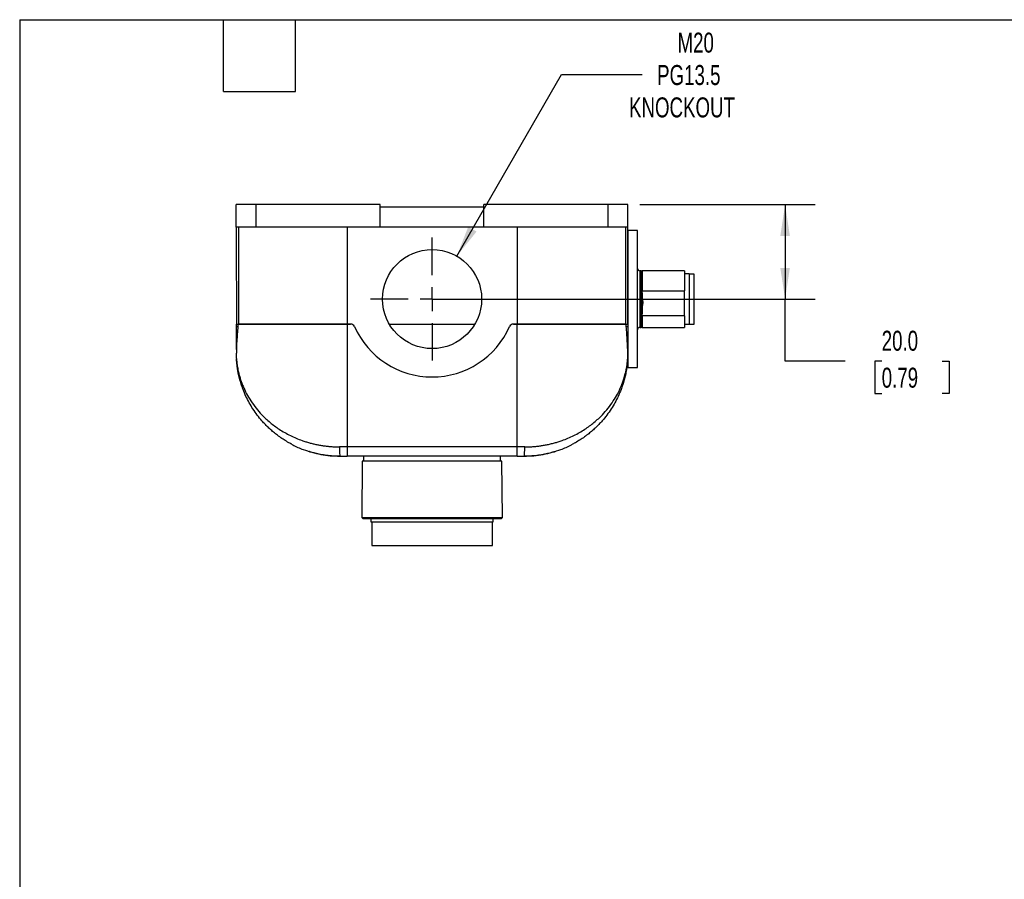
# Model space of a CAD drawing. Header units: millimetres. Extents: x 13 to 546, y 13 to 419.
# Tile 7 of 10: x 13 to 221, y 237 to 419. Entities that reach past the tile are written whole.
import ezdxf

# ---------------------------------------------------------------- set-up
doc = ezdxf.new("R2010")
doc.units = ezdxf.units.MM
doc.header["$LTSCALE"] = 2
doc.linetypes.add('SLD-Center', pattern=[19.05, 15.24, -1.27, 1.27, -1.27])
doc.linetypes.add('SLD-Solid', pattern=[0])
doc.layers.add('CENTER', color=40, linetype='SLD-Center')
doc.layers.add('DIMENSIONS', color=140, linetype='SLD-Solid', lineweight=25)
doc.layers.add('TEXT', color=140, linetype='SLD-Solid', lineweight=25)
doc.styles.add('SLDTEXTSTYLE0', font='TXT', dxfattribs={"width": 0.7})
doc.dimstyles.new('SLDDIMSTYLE0', dxfattribs={"dimtxt": 4.316016, "dimasz": 6.604, "dimexe": 0, "dimexo": 0.0625, "dimgap": 1.079004, "dimtad": 0, "dimtih": 1, "dimtoh": 1, "dimrnd": 1e-09, "dimzin": 4, "dimdsep": 46, "dimtxsty": 'SLDTEXTSTYLE0', "dimsah": 1, "dimcen": 0.09, "dimadec": 0, "dimazin": 1, "dimtfac": 1, "dimtofl": 0, "dimtmove": 0, "dimatfit": 3, "dimfxl": 0, "dimfrac": 2, "dimtolj": 1, "dimtzin": 12, "dimarcsym": 0})
doc.dimstyles.new('SLDDIMSTYLE4', dxfattribs={"dimtxt": 4.316016, "dimasz": 6.604, "dimexe": 0, "dimexo": 0.0625, "dimgap": 1.079004, "dimtad": 0, "dimtih": 1, "dimtoh": 1, "dimrnd": 1e-09, "dimzin": 12, "dimdsep": 46, "dimtxsty": 'SLDTEXTSTYLE0', "dimsah": 1, "dimcen": 0, "dimadec": 0, "dimazin": 3, "dimtfac": 1, "dimtofl": 0, "dimtmove": 0, "dimatfit": 3, "dimfxl": 0, "dimfrac": 2, "dimtolj": 1, "dimtzin": 12, "dimarcsym": 0})

# ---------------------------------------------------------------- blocks, each defined once
blk = doc.blocks.new('_D_8')
at = {"layer": 'DIMENSIONS'}
for p, q in [((105.34, 369.02), (127.54, 407.47)), ((127.54, 407.47), (144.6, 407.47))]:
    blk.add_line(p, q, dxfattribs=at)
blk.add_solid([(105.34, 369.02), (109.52, 374.23), (107.76, 375.25)], dxfattribs=at)
at = {"layer": 'DIMENSIONS', "char_height": 4.233, "attachment_point": 1, "style": 'SLDTEXTSTYLE0'}
for s, insert in [('M20', (152.11, 416.36)), ('PG13.5', (147.78, 409.5)), ('KNOCKOUT', (141.83, 402.64))]:
    blk.add_mtext(s, dxfattribs=dict(at, insert=insert))
blk = doc.blocks.new('_D_9')
at = {"layer": 'DIMENSIONS'}
for p, q in [((144.13, 379.93), (181.26, 379.93)), ((174.91, 379.93), (174.91, 359.93)), ((102.63, 359.93), (181.26, 359.93)), ((174.91, 346.79), (174.91, 359.93)), ((187.61, 346.79), (174.91, 346.79)), ((195.38, 346.79), (193.94, 346.79)), ((193.94, 346.79), (193.94, 339.93)), ((208.21, 346.79), (209.66, 346.79)), ((209.66, 346.79), (209.66, 339.93)), ((193.94, 339.93), (195.38, 339.93)), ((209.66, 339.93), (208.21, 339.93))]:
    blk.add_line(p, q, dxfattribs=at)
for points in [[(174.91, 379.93), (173.89, 373.32), (175.92, 373.32)], [(174.91, 359.93), (175.92, 366.53), (173.89, 366.53)]]:
    blk.add_solid(points, dxfattribs=at)
at = {"layer": 'DIMENSIONS', "char_height": 4.233, "attachment_point": 1, "style": 'SLDTEXTSTYLE0'}
for s, insert in [('20.0', (195.38, 353.22)), ('0.79', (195.38, 345.39))]:
    blk.add_mtext(s, dxfattribs=dict(at, insert=insert))
blk = doc.blocks.new('SW_CENTERMARKSYMBOL_9')
at = {"layer": 'CENTER', "color": 0}
for p, q in [((0, 5.08), (0, 13.04)), ((0, 0), (0, 2.54)), ((-5.08, 0), (-13.04, 0)), ((0, 0), (-2.54, 0)), ((0, 0), (0, -2.54)), ((0, 0), (2.54, 0)), ((5.08, 0), (13.04, 0)), ((0, -5.08), (0, -13.04))]:
    blk.add_line(p, q, dxfattribs=at)

msp = doc.modelspace()

# ---------------------------------------------------------------- linework, layer by layer
for p, q in [((58.593, 375.126), (58.593, 379.926)), ((62.793, 379.926), (58.593, 379.926)), ((62.793, 375.126), (62.793, 379.926)), ((89.093, 379.926), (62.793, 379.926)), ((89.093, 375.126), (89.093, 379.926)), ((111.093, 375.126), (111.093, 379.926)), ((137.393, 379.926), (111.093, 379.926)), ((137.393, 375.126), (137.393, 379.926)), ((141.593, 379.926), (137.393, 379.926)), ((141.593, 375.126), (141.593, 379.926)), ((111.093, 379.426), (89.093, 379.426)), ((62.793, 375.126), (58.593, 375.126)), ((59.08, 375.126), (59.08, 354.626)), ((89.093, 375.126), (62.793, 375.126)), ((82.093, 375.126), (82.093, 354.626)), ((111.093, 375.126), (89.093, 375.126)), ((137.393, 375.126), (111.093, 375.126)), ((118.093, 375.126), (118.093, 354.626)), ((141.593, 375.126), (137.393, 375.126)), ((141.106, 375.126), (141.106, 354.626)), ((143.593, 374.426), (141.593, 374.426)), ((141.593, 374.426), (141.593, 345.426)), ((143.593, 345.426), (143.593, 374.426)), ((144.393, 365.926), (144.093, 365.926)), ((144.093, 365.926), (144.093, 365.84)), ((144.093, 365.84), (144.093, 353.926)), ((144.393, 365.84), (144.393, 365.926)), ((144.393, 353.926), (144.393, 365.84)), ((153.593, 365.926), (144.593, 365.926)), ((144.593, 365.926), (144.593, 361.699)), ((153.593, 365.926), (153.593, 361.699)), ((154.593, 365.276), (153.593, 365.276)), ((154.593, 365.276), (154.593, 365.199)), ((155.643, 365.226), (154.593, 365.226)), ((154.593, 365.199), (154.593, 354.576)), ((155.643, 365.15), (155.643, 365.226)), ((155.643, 354.626), (155.643, 365.15)), ((144.593, 361.699), (153.593, 361.699)), ((144.593, 361.23), (144.593, 361.699)), ((153.593, 359.022), (153.593, 361.699)), ((153.593, 356.345), (153.593, 359.022)), ((144.593, 356.345), (144.593, 356.814)), ((153.593, 356.345), (144.593, 356.345)), ((144.593, 356.345), (144.593, 353.926)), ((153.593, 356.345), (153.593, 353.926)), ((58.627, 354.626), (59.08, 354.626)), ((58.628, 354.093), (58.627, 354.626)), ((58.636, 349.244), (58.628, 354.093)), ((58.628, 354.093), (58.928, 354.093)), ((59.08, 354.626), (82.093, 354.626)), ((82.093, 354.626), (59.08, 354.626)), ((82.093, 354.626), (82.833, 354.626)), ((82.093, 354.626), (82.093, 328.615)), ((82.833, 354.626), (82.093, 354.626)), ((91.029, 354.626), (109.157, 354.626)), ((117.353, 354.626), (118.093, 354.626)), ((118.093, 354.626), (117.353, 354.626)), ((118.093, 354.626), (141.106, 354.626)), ((118.093, 328.615), (118.093, 354.626)), ((141.106, 354.626), (118.093, 354.626)), ((141.106, 354.626), (141.559, 354.626)), ((141.257, 354.093), (141.558, 354.093)), ((141.558, 354.093), (141.55, 349.244)), ((141.559, 354.626), (141.558, 354.093)), ((141.593, 354.468), (141.558, 354.468)), ((144.093, 353.926), (144.393, 353.926)), ((144.593, 353.926), (153.593, 353.926)), ((153.593, 354.576), (154.593, 354.576)), ((154.593, 354.626), (155.643, 354.626)), ((58.635, 347.311), (58.629, 348.475)), ((141.55, 347.311), (141.557, 348.475)), ((141.476, 346.363), (141.593, 346.363)), ((141.593, 345.426), (143.593, 345.426)), ((82.093, 328.615), (80.452, 328.615)), ((118.093, 328.615), (82.093, 328.615)), ((82.093, 328.615), (82.093, 326.626)), ((119.733, 328.615), (118.093, 328.615)), ((118.093, 326.626), (118.093, 328.615)), ((80.566, 326.702), (80.593, 326.626)), ((118.093, 326.626), (82.093, 326.626)), ((85.299, 325.626), (85.195, 313.626)), ((114.886, 325.626), (85.299, 325.626)), ((85.593, 326.626), (85.593, 325.626)), ((114.593, 325.626), (114.593, 326.626)), ((114.991, 313.626), (114.886, 325.626)), ((119.593, 326.626), (119.62, 326.702)), ((85.195, 313.626), (85.393, 313.426)), ((85.195, 313.626), (100.093, 313.626)), ((85.393, 313.426), (114.793, 313.426)), ((87.143, 313.426), (87.143, 312.726)), ((100.093, 313.626), (114.991, 313.626)), ((113.043, 312.726), (113.043, 313.426)), ((114.793, 313.426), (114.991, 313.626)), ((87.143, 312.726), (113.043, 312.726)), ((87.293, 312.726), (87.293, 307.726)), ((112.893, 307.726), (112.893, 312.726)), ((87.293, 307.726), (112.893, 307.726))]:
    msp.add_line(p, q)
msp.add_circle((100.093, 359.926), 10.5)
for centre, radius, start, end in [((144.093, 366.426), 0.5, 180, 270), ((144.393, 365.726), 0.2, 0, 90), ((82.833, 353.726), 0.9, 24.04208, 90), ((100.093, 361.426), 18, 204.04208, 335.95792), ((117.353, 353.726), 0.9, 90, 155.95792), ((144.093, 353.426), 0.5, 90, 180), ((144.393, 354.126), 0.2, 270, 0), ((60.635, 347.323), 2, 180.33333, 183.73697), ((139.55, 347.323), 2, 356.26303, 359.66667)]:
    msp.add_arc(centre, radius, start, end)
for points, knots in [([(58.593, 375.126), (58.596, 373.398), (58.599, 371.67), (58.604, 368.215), (58.607, 366.488), (58.613, 363.037), (58.616, 361.312), (58.62, 358.733), (58.622, 357.874), (58.624, 356.594), (58.625, 356.168), (58.626, 355.537), (58.626, 355.328), (58.627, 355.024), (58.627, 354.923), (58.627, 354.783), (58.627, 354.738), (58.627, 354.66), (58.627, 354.626), (58.627, 354.626)], [0, 0, 0, 0, 0.25, 0.25, 0.5, 0.5, 0.75, 0.75, 0.875, 0.875, 0.9375, 0.9375, 0.96875, 0.96875, 0.984375, 0.984375, 0.9921875, 0.9921875, 1, 1, 1, 1]), ([(141.559, 354.626), (141.559, 354.626), (141.559, 354.661), (141.559, 354.74), (141.559, 354.786), (141.559, 354.928), (141.559, 355.028), (141.56, 355.333), (141.56, 355.543), (141.561, 356.173), (141.562, 356.599), (141.564, 357.88), (141.565, 358.739), (141.57, 361.317), (141.573, 363.04), (141.578, 366.49), (141.581, 368.217), (141.587, 371.671), (141.59, 373.398), (141.593, 375.126)], [0, 0, 0, 0, 0.0078125, 0.0078125, 0.015625, 0.015625, 0.03125, 0.03125, 0.0625, 0.0625, 0.125, 0.125, 0.25, 0.25, 0.5, 0.5, 0.75, 0.75, 1, 1, 1, 1]), ([(144.593, 360.477), (144.593, 360.232), (144.623, 359.988), (144.698, 359.503), (144.746, 359.263), (144.793, 359.022)], [0, 0, 0, 0, 0.5, 0.5, 1, 1, 1, 1]), ([(144.593, 357.567), (144.593, 357.812), (144.623, 358.056), (144.698, 358.541), (144.746, 358.781), (144.793, 359.022)], [0, 0, 0, 0, 0.5, 0.5, 1, 1, 1, 1]), ([(58.928, 354.093), (58.854, 353.03), (58.778, 352.033), (58.663, 350.16), (58.624, 349.285), (58.629, 348.475)], [0, 0, 0, 0, 0.5, 0.5, 1, 1, 1, 1]), ([(59.08, 354.626), (59.044, 354.626), (59.012, 354.576), (58.959, 354.39), (58.94, 354.254), (58.928, 354.093)], [0, 0, 0, 0, 0.5, 0.5, 1, 1, 1, 1]), ([(141.257, 354.093), (141.246, 354.254), (141.227, 354.389), (141.174, 354.576), (141.141, 354.626), (141.106, 354.626)], [0, 0, 0, 0, 0.5, 0.5, 1, 1, 1, 1]), ([(141.557, 348.475), (141.562, 349.285), (141.523, 350.16), (141.408, 352.033), (141.332, 353.03), (141.257, 354.093)], [0, 0, 0, 0, 0.5, 0.5, 1, 1, 1, 1]), ([(58.635, 347.311), (58.635, 347.31), (58.636, 347.308), (58.637, 347.292), (58.638, 347.267), (58.641, 347.232), (58.644, 347.187), (58.649, 347.132), (58.654, 347.067), (58.661, 346.992), (58.674, 346.842), (58.701, 346.581), (58.747, 346.199), (58.812, 345.748), (58.901, 345.227), (59.033, 344.579), (59.214, 343.839), (59.442, 343.057), (59.712, 342.26), (60.332, 340.676), (61.308, 338.819), (62.739, 336.836), (64.085, 335.296), (65.698, 333.794), (67.37, 332.553), (68.834, 331.654), (70.036, 331.013), (71.266, 330.45), (72.361, 330.024), (73.302, 329.709), (74.078, 329.478), (74.861, 329.275), (75.65, 329.099), (76.445, 328.95), (77.242, 328.827), (78.043, 328.732), (78.845, 328.665), (79.648, 328.623), (80.185, 328.617), (80.452, 328.615)], [0, 0, 0, 0, 0.00287326, 0.00587063, 0.00900997, 0.01230685, 0.0157747, 0.01942507, 0.02326785, 0.02731153, 0.0315634, 0.04566843, 0.06258868, 0.07954515, 0.10011002, 0.12428642, 0.15504697, 0.18585197, 0.21467134, 0.24741304, 0.37081294, 0.43486686, 0.49475921, 0.57126794, 0.6425449, 0.68225557, 0.72075779, 0.75811409, 0.79439286, 0.81591038, 0.8371635, 0.85817056, 0.87895055, 0.89952308, 0.91990837, 0.9401272, 0.96020085, 0.98015107, 1, 1, 1, 1]), ([(70.347, 329.165), (70.215, 329.233), (69.744, 329.475), (68.968, 329.94), (68.017, 330.563), (67.127, 331.218), (66.293, 331.897), (65.513, 332.596), (64.757, 333.342), (63.921, 334.252), (63.027, 335.35), (62.126, 336.635), (61.329, 337.965), (60.632, 339.335), (60.155, 340.46), (59.836, 341.328), (59.64, 341.911), (59.459, 342.503), (59.296, 343.097), (59.153, 343.682), (59.041, 344.197), (58.956, 344.641), (58.89, 345.015), (58.836, 345.359), (58.791, 345.674), (58.752, 345.976), (58.72, 346.262), (58.693, 346.523), (58.673, 346.744), (58.659, 346.922), (58.648, 347.065), (58.641, 347.17), (58.64, 347.185), (58.64, 347.193)], [0, 0, 0, 0, 0.01668159, 0.0596057, 0.10364268, 0.14883106, 0.19016203, 0.23265491, 0.27633026, 0.32120699, 0.38730867, 0.4565872, 0.52490775, 0.59228047, 0.66289434, 0.6912321, 0.71953604, 0.74780729, 0.77740942, 0.80567398, 0.83260232, 0.85207943, 0.8702722, 0.88718233, 0.90281196, 0.91716379, 0.9328458, 0.94681141, 0.95908292, 0.97012799, 0.97975519, 0.99045773, 1, 1, 1, 1]), ([(119.733, 328.615), (119.874, 328.616), (120.156, 328.617), (120.578, 328.629), (121.001, 328.647), (121.423, 328.674), (121.845, 328.707), (122.267, 328.749), (122.688, 328.798), (123.109, 328.854), (123.529, 328.918), (123.948, 328.989), (124.365, 329.068), (124.782, 329.154), (125.197, 329.248), (125.61, 329.349), (126.022, 329.458), (126.432, 329.574), (126.839, 329.698), (127.245, 329.83), (127.942, 330.07), (128.92, 330.45), (130.15, 331.014), (131.352, 331.654), (132.816, 332.554), (134.489, 333.795), (136.101, 335.296), (137.447, 336.837), (138.503, 338.3), (139.422, 339.854), (140.035, 341.146), (140.463, 342.232), (140.77, 343.128), (141.016, 343.997), (141.169, 344.659), (141.264, 345.127), (141.335, 345.51), (141.401, 345.93), (141.452, 346.307), (141.491, 346.636), (141.516, 346.894), (141.531, 347.066), (141.54, 347.174), (141.546, 347.252), (141.55, 347.302), (141.55, 347.308), (141.55, 347.311)], [0, 0, 0, 0, 0.0104363, 0.0208978, 0.0313876, 0.041909, 0.0524653, 0.0630595, 0.0736949, 0.0843745, 0.0951014, 0.1058787, 0.1167094, 0.1275963, 0.1385424, 0.1495506, 0.1606236, 0.1717642, 0.1829752, 0.1942591, 0.2056186, 0.2418948, 0.27925, 0.3177525, 0.3574647, 0.4287469, 0.5052718, 0.5650711, 0.6292074, 0.6877361, 0.752687, 0.7816686, 0.814436, 0.8566383, 0.8822671, 0.8913158, 0.9107891, 0.9274791, 0.9413889, 0.9566354, 0.9694718, 0.9766833, 0.9832849, 0.9893257, 0.9948699, 1, 1, 1, 1]), ([(141.546, 347.193), (141.546, 347.185), (141.545, 347.17), (141.538, 347.065), (141.527, 346.922), (141.497, 346.551), (141.426, 345.862), (141.278, 344.873), (141.077, 343.849), (140.817, 342.801), (140.507, 341.771), (140.093, 340.605), (139.555, 339.337), (138.858, 337.967), (138.061, 336.637), (137.16, 335.352), (136.266, 334.253), (135.43, 333.343), (134.674, 332.598), (133.894, 331.898), (133.06, 331.219), (132.17, 330.564), (131.219, 329.941), (130.442, 329.475), (129.969, 329.233), (129.836, 329.164)], [0, 0, 0, 0, 0.0095429, 0.0202484, 0.0298721, 0.0409142, 0.0886106, 0.1355767, 0.187365, 0.2370972, 0.2873938, 0.3369423, 0.4075452, 0.4749133, 0.5432376, 0.6125241, 0.6786342, 0.7235165, 0.7671958, 0.8096909, 0.8510225, 0.8962074, 0.9402438, 0.9831703, 1, 1, 1, 1]), ([(141.281, 344.939), (141.285, 344.964), (141.321, 345.161), (141.365, 345.436), (141.399, 345.719), (141.404, 345.762)], [0, 0, 0, 0, 0.1102462, 0.8642899, 1, 1, 1, 1]), ([(59.157, 343.677), (59.159, 343.667), (59.185, 343.554), (59.209, 343.457), (59.212, 343.443), (59.214, 343.436)], [0, 0, 0, 0, 0.054435, 0.5722995, 1, 1, 1, 1]), ([(140.972, 343.436), (140.971, 343.433), (140.966, 343.413), (140.988, 343.504), (141.019, 343.631), (141.051, 343.778), (141.059, 343.813)], [0, 0, 0, 0, 0.07303552, 0.47344568, 0.87386117, 1, 1, 1, 1]), ([(70.316, 329.193), (70.398, 329.144), (71.161, 328.696), (72.605, 328.108), (74.607, 327.437), (76.526, 327.002), (78.518, 326.715), (79.882, 326.682), (80.566, 326.666)], [0, 0, 0, 0, 0.0290578, 0.2688734, 0.4499451, 0.6323385, 0.8157902, 1, 1, 1, 1]), ([(80.593, 326.626), (80.409, 326.628), (80.042, 326.63), (79.419, 326.655), (78.765, 326.699), (78.093, 326.765), (77.424, 326.853), (76.772, 326.958), (76.155, 327.076), (75.583, 327.202), (75.08, 327.327), (74.659, 327.441), (74.338, 327.534), (74.135, 327.596), (74.045, 327.623), (74.058, 327.619), (74.062, 327.618)], [0, 0, 0, 0, 0.0739874, 0.1479719, 0.2219637, 0.2959588, 0.3699247, 0.4438992, 0.5192497, 0.5946047, 0.6716933, 0.7487724, 0.8255205, 0.9022518, 0.9761357, 1, 1, 1, 1]), ([(80.452, 328.615), (80.455, 328.353), (80.459, 327.831), (80.492, 327.181), (80.53, 326.775), (80.557, 326.72), (80.566, 326.702)], [0, 0, 0, 0, 0.2855434, 0.5710869, 0.8566303, 1, 1, 1, 1]), ([(126.124, 327.618), (126.124, 327.618), (126.124, 327.618), (125.999, 327.58), (125.776, 327.513), (125.451, 327.42), (125.036, 327.309), (124.534, 327.186), (123.954, 327.06), (123.315, 326.94), (122.635, 326.834), (121.94, 326.749), (121.255, 326.686), (120.599, 326.647), (120.041, 326.629), (119.726, 326.627), (119.593, 326.626)], [0, 0, 0, 0, 0.050013, 0.1217173, 0.1934326, 0.2661113, 0.3388015, 0.4143764, 0.4899522, 0.5672377, 0.6445136, 0.7208076, 0.7970947, 0.8715241, 0.9459548, 1, 1, 1, 1]), ([(119.62, 326.666), (120.303, 326.682), (121.667, 326.715), (123.659, 327.001), (125.577, 327.437), (127.579, 328.108), (129.023, 328.695), (129.785, 329.143), (129.868, 329.192)], [0, 0, 0, 0, 0.1842049, 0.3676527, 0.5500427, 0.731111, 0.9709196, 1, 1, 1, 1]), ([(119.62, 326.702), (119.629, 326.72), (119.656, 326.775), (119.694, 327.181), (119.727, 327.831), (119.731, 328.353), (119.733, 328.615)], [0, 0, 0, 0, 0.1433722, 0.4289148, 0.7144574, 1, 1, 1, 1])]:
    msp.add_open_spline(points, degree=3, knots=knots)
for points in [[(144.593, 361.23), (144.593, 359.716), (144.593, 358.125), (144.593, 356.814)], [(80.593, 326.626), (81.093, 326.626), (81.591, 326.626), (82.093, 326.626)], [(118.093, 326.626), (118.594, 326.626), (119.093, 326.626), (119.593, 326.626)]]:
    msp.add_open_spline(points, degree=3)
at = {"layer": 'TEXT'}
for p, q in [((12.7, 419.1), (546.1, 419.1)), ((12.7, 419.1), (12.7, 12.7)), ((55.88, 403.86), (55.88, 419.1)), ((71.12, 403.86), (71.12, 419.1)), ((55.88, 403.86), (71.12, 403.86))]:
    msp.add_line(p, q, dxfattribs=at)

# ---------------------------------------------------------------- block references
at = {"layer": 'CENTER'}
msp.add_blockref('SW_CENTERMARKSYMBOL_9', (100.093, 359.926), dxfattribs=at)

# ---------------------------------------------------------------- dimensions: what is measured, and where the dimension line sits
at = {"layer": 'DIMENSIONS'}
dim = msp.add_diameter_dim_2p(p1=(94.843, 350.833), p2=(105.343, 369.02), text='M20\\PPG13.5\\PKNOCKOUT', dimstyle='SLDDIMSTYLE4', override={"dimpost": '<>'}, dxfattribs=at)
dim.commit()
dim.dimension.update_dxf_attribs({"geometry": '_D_8', "text_midpoint": (158.078, 407.471), "dimtype": 163})
dim = msp.add_linear_dim(base=(174.905, 359.926), p1=(141.593, 379.926), p2=(100.093, 359.926), angle=90, dimstyle='SLDDIMSTYLE0', dxfattribs=at)
dim.commit()
dim.dimension.update_dxf_attribs({"geometry": '_D_9', "text_midpoint": (174.905, 346.793), "dimtype": 160})

doc.saveas('drawing.dxf')
